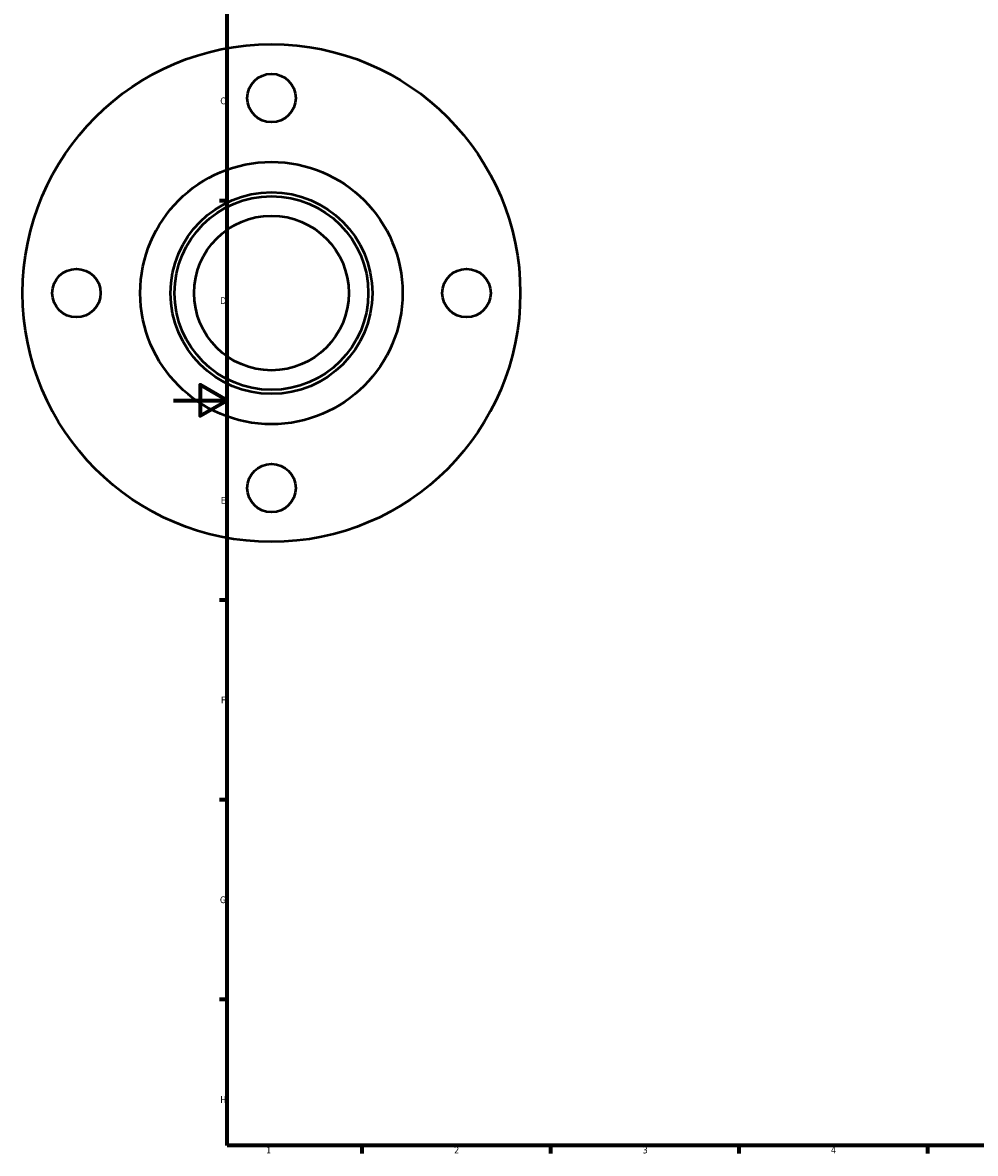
# Model space of a CAD drawing. Header units: millimetres. Extents: x -78 to 903, y -108 to 845.
# Tile 1 of 4: x -56 to 298, y 17 to 437. Entities that reach past the tile are written whole.
import ezdxf

# ---------------------------------------------------------------- set-up
doc = ezdxf.new("R2010")
doc.units = ezdxf.units.MM
doc.layers.add('Border (ISO)', color=7, linetype='Continuous', lineweight=70)
doc.layers.add('Visible (ISO)', color=7, linetype='Continuous', lineweight=50)
doc.styles.add('Note Text (ISO)', font='tahoma.ttf')

# ---------------------------------------------------------------- blocks, each defined once
blk = doc.blocks.new('Borders Default Border')
at = {"layer": 'Border (ISO)'}
for p, q in [((20, 371.25), (17.1, 371.25)), ((20, 222.75), (17.1, 222.75)), ((20, 148.5), (17.1, 148.5)), ((20, 74.25), (17.1, 74.25)), ((70.08, 20), (70.08, 17.1)), ((140.17, 20), (140.17, 17.1)), ((210.25, 20), (210.25, 17.1)), ((280.33, 20), (280.33, 17.1))]:
    blk.add_line(p, q, dxfattribs=at)
at = {"layer": 'Border (ISO)', "flags": 128}
for points in [[(20, 20), (20, 574), (821, 574), (821, 20), (20, 20)], [(0, 297), (20, 297), (10, 302.77), (10, 291.23), (20, 297)]]:
    blk.add_lwpolyline(points, dxfattribs=at)
at = {"layer": 'Border (ISO)', "color": 232, "true_color": 0xca0064, "char_height": 2.5, "attachment_point": 7, "style": 'Note Text (ISO)'}
for s, insert in [('C', (17.43, 407.08)), ('D', (17.43, 332.88)), ('E', (17.64, 258.63)), ('F', (17.7, 184.38)), ('G', (17.31, 110.08)), ('H', (17.44, 35.88)), ('1', (34.48, 17.1)), ('2', (104.37, 17.1)), ('3', (174.43, 17.05)), ('4', (244.42, 17.1))]:
    blk.add_mtext(s, dxfattribs=dict(at, insert=insert))

msp = doc.modelspace()

# ---------------------------------------------------------------- linework, layer by layer
at = {"layer": 'Visible (ISO)'}
for centre, radius in [((36.459, 336.927), 92.5), ((36.459, 409.427), 9), ((36.459, 336.927), 48.75), ((36.459, 336.927), 37.5), ((36.459, 336.927), 36), ((36.459, 336.927), 28.75), ((-36.041, 336.927), 9), ((108.959, 336.927), 9), ((36.459, 264.427), 9)]:
    msp.add_circle(centre, radius, dxfattribs=at)

# ---------------------------------------------------------------- block references
msp.add_blockref('Borders Default Border', (0, 0))

doc.saveas('drawing.dxf')
